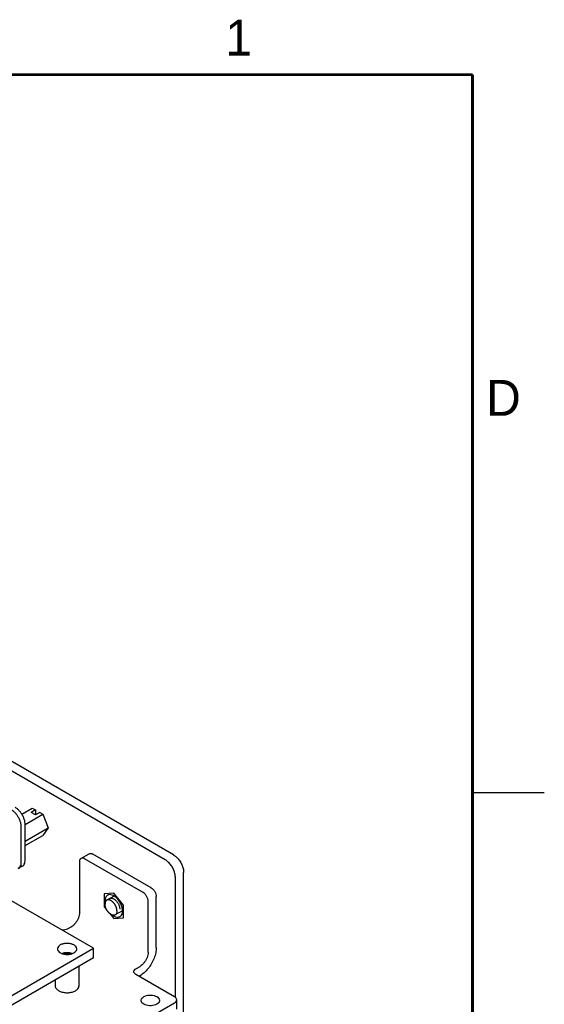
# Model space of a CAD drawing. Header units: inches. Extents: x 0 to 34, y 0 to 22.
# Tile 32 of 32: x 30.3 to 34, y 15 to 21.9. Entities that reach past the tile are written whole.
import ezdxf

# ---------------------------------------------------------------- set-up
doc = ezdxf.new("R2010")
doc.units = ezdxf.units.IN
doc.header["$LTSCALE"] = 1.87
doc.header["$MEASUREMENT"] = 0
doc.layers.get('0').update_dxf_attribs({"linetype": 'CONTINUOUS'})
doc.styles.get("Standard").update_dxf_attribs({"font": 'txt', "width": 0.8})

msp = doc.modelspace()

# ---------------------------------------------------------------- linework, layer by layer
at = {"color": 7, "linetype": 'CONTINUOUS'}
for p, q in [((31.3593, 16.0315), (25.3489, 19.5019)), ((31.4173, 16.065), (25.4069, 19.5353)), ((30.3607, 16.3483), (30.4337, 16.3905)), ((30.3843, 16.2771), (30.5072, 16.3481)), ((30.4549, 16.3783), (30.4249, 16.3609)), ((30.456, 16.343), (30.4249, 16.3609)), ((30.4337, 16.3905), (30.4549, 16.3783)), ((30.4549, 16.3504), (30.449, 16.347)), ((30.4549, 16.3783), (30.4549, 16.3504)), ((30.4549, 16.3482), (30.4598, 16.351)), ((30.4549, 16.3436), (30.4549, 16.3482)), ((30.486, 16.3603), (30.456, 16.343)), ((30.486, 16.3603), (30.5072, 16.3481)), ((30.5072, 16.3481), (30.544, 16.2534)), ((30.357, 16.0155), (30.357, 16.258)), ((30.3846, 16.0315), (30.3846, 16.2739)), ((30.3846, 16.1613), (30.544, 16.2534)), ((30.3846, 16.1303), (30.5072, 16.2011)), ((30.544, 16.2534), (30.5072, 16.2011)), ((30.7729, 16.0407), (30.8294, 16.0734)), ((31.2617, 15.8357), (30.8544, 16.0709)), ((30.3638, 15.9857), (30.3363, 15.9698)), ((31.488, 14.7015), (31.488, 15.9425)), ((31.43, 15.0717), (31.43, 15.909)), ((30.8594, 15.4148), (30.1576, 15.82)), ((30.9982, 15.7761), (30.9523, 15.7496)), ((31.2971, 15.4193), (31.2971, 15.7745)), ((31.0616, 15.6763), (31.0113, 15.6473)), ((26.9349, 13.1488), (30.8594, 15.4148)), ((30.8594, 15.3494), (30.8594, 15.4148)), ((27.1197, 13.1902), (30.8594, 15.3494)), ((30.7589, 15.2914), (30.7589, 15.1531)), ((30.5936, 15.196), (30.5936, 15.1532)), ((31.1839, 15.2233), (31.1769, 15.2193)), ((31.4397, 14.9902), (31.4397, 15.0555))]:
    msp.add_line(p, q, dxfattribs=at)
at = {"color": 2, "linetype": 'CONTINUOUS'}
msp.add_line((33.5, 16.5), (34, 16.5), dxfattribs=at)
at = {"color": 3, "linetype": 'CONTINUOUS'}
for p, q in [((30.7625, 16.0178), (30.7625, 15.6626)), ((31.2052, 15.803), (30.7979, 16.0382)), ((31.2405, 15.3866), (31.2405, 15.7418)), ((30.7059, 15.5647), (30.6777, 15.5483)), ((31.1557, 15.2723), (31.1839, 15.2887)), ((31.4251, 15.076), (31.1557, 15.2315)), ((27.437, 12.7325), (31.4251, 15.0351))]:
    msp.add_line(p, q, dxfattribs=at)
at = {"color": 6, "linetype": 'CONTINUOUS'}
for p, q in [((31.0015, 15.7991), (30.9347, 15.7932)), ((30.9347, 15.7932), (30.9347, 15.7041)), ((31.0683, 15.716), (31.0015, 15.7991)), ((31.0015, 15.7583), (31.0015, 15.7583)), ((31.0683, 15.6269), (31.0683, 15.716)), ((30.9347, 15.7041), (30.9508, 15.684)), ((30.973, 15.6564), (31.0015, 15.621)), ((31.0015, 15.621), (31.0683, 15.6269))]:
    msp.add_line(p, q, dxfattribs=at)
at = {"color": 7, "linetype": 'CONTINUOUS', "const_width": 0.02}
for points in [[(33.5, 21.5), (0.5, 21.5)], [(33.5, 0.5), (33.5, 21.5)]]:
    msp.add_lwpolyline(points, dxfattribs=at)
at = {"color": 7, "linetype": 'CONTINUOUS'}
for points, knots in [([(30.3846, 16.2739), (30.3846, 16.2804), (30.3832, 16.2938), (30.3779, 16.3139), (30.3695, 16.3341), (30.3584, 16.3533), (30.3451, 16.3707), (30.3304, 16.3853), (30.3194, 16.3932), (30.3138, 16.3964)], [0, 0, 0, 0, 0.131235, 0.27382, 0.423756, 0.576232, 0.726171, 0.868759, 1, 1, 1, 1]), ([(30.357, 16.258), (30.357, 16.2645), (30.3556, 16.2779), (30.3503, 16.298), (30.3419, 16.3182), (30.3308, 16.3374), (30.3176, 16.3548), (30.3028, 16.3694), (30.2918, 16.3773), (30.2863, 16.3805)], [0, 0, 0, 0, 0.131235, 0.27382, 0.423756, 0.576232, 0.726171, 0.868759, 1, 1, 1, 1]), ([(30.8294, 16.0734), (30.8328, 16.0753), (30.842, 16.0767), (30.8503, 16.0733), (30.8544, 16.0709)], [0, 0, 0, 0, 0.449272, 1, 1, 1, 1]), ([(31.4173, 16.065), (31.4252, 16.0604), (31.4405, 16.0484), (31.4598, 16.0257), (31.4752, 15.999), (31.4853, 15.9709), (31.488, 15.9517), (31.488, 15.9425)], [0, 0, 0, 0, 0.187066, 0.393394, 0.606618, 0.812941, 1, 1, 1, 1]), ([(30.3363, 15.9698), (30.3381, 15.9709), (30.3436, 15.9748), (30.3509, 15.9843), (30.356, 15.9989), (30.357, 16.0098), (30.357, 16.0155)], [0, 0, 0, 0, 0.123264, 0.38182, 0.671181, 1, 1, 1, 1]), ([(30.3638, 15.9857), (30.3657, 15.9868), (30.3712, 15.9907), (30.3785, 16.0002), (30.3836, 16.0149), (30.3846, 16.0257), (30.3846, 16.0315)], [0, 0, 0, 0, 0.123264, 0.38182, 0.671181, 1, 1, 1, 1]), ([(31.43, 15.909), (31.43, 15.9182), (31.4273, 15.9375), (31.4172, 15.9655), (31.4018, 15.9922), (31.3825, 16.0149), (31.3672, 16.0269), (31.3593, 16.0315)], [0, 0, 0, 0, 0.187059, 0.393382, 0.606606, 0.812934, 1, 1, 1, 1]), ([(31.2617, 15.8357), (31.2667, 15.8328), (31.2762, 15.8248), (31.2873, 15.8097), (31.2949, 15.7925), (31.2971, 15.7803), (31.2971, 15.7745)], [0, 0, 0, 0, 0.237222, 0.500006, 0.762787, 1, 1, 1, 1]), ([(30.9523, 15.7496), (30.9519, 15.7493), (30.9507, 15.7486), (30.9488, 15.7471), (30.9468, 15.745), (30.945, 15.7426), (30.9435, 15.7399), (30.9422, 15.7369), (30.9413, 15.7336), (30.9406, 15.7301), (30.9401, 15.7264), (30.9401, 15.7238), (30.9401, 15.7225)], [0, 0, 0, 0, 0.045316, 0.136669, 0.229831, 0.325879, 0.425724, 0.530079, 0.639455, 0.754167, 0.874355, 1, 1, 1, 1]), ([(31.0113, 15.6473), (31.0109, 15.6471), (31.0097, 15.6464), (31.0075, 15.6455), (31.0046, 15.6448), (31.0017, 15.6445), (30.9985, 15.6445), (30.9953, 15.645), (30.992, 15.6457), (30.9886, 15.6469), (30.9852, 15.6484), (30.9817, 15.6502), (30.9783, 15.6524), (30.9749, 15.6548), (30.9715, 15.6576), (30.9682, 15.6607), (30.965, 15.664), (30.9619, 15.6675), (30.9589, 15.6712), (30.9561, 15.6752), (30.9535, 15.6793), (30.9511, 15.6835), (30.9488, 15.6878), (30.9468, 15.6922), (30.9451, 15.6967), (30.9435, 15.7011), (30.9423, 15.7055), (30.9413, 15.7099), (30.9406, 15.7142), (30.9402, 15.7184), (30.9401, 15.7212), (30.9401, 15.7225)], [0, 0, 0, 0, 0.011968, 0.03604, 0.060589, 0.085898, 0.112208, 0.139707, 0.168529, 0.198757, 0.230428, 0.263536, 0.298041, 0.33387, 0.370925, 0.409083, 0.448206, 0.488137, 0.52871, 0.569747, 0.611066, 0.652479, 0.693797, 0.734834, 0.775407, 0.815337, 0.854459, 0.892616, 0.929669, 0.965497, 1, 1, 1, 1]), ([(31.0236, 15.6743), (31.0236, 15.6757), (31.0235, 15.6784), (31.023, 15.6826), (31.0223, 15.6869), (31.0213, 15.6913), (31.0201, 15.6958), (31.0186, 15.7002), (31.0168, 15.7047), (31.0148, 15.709), (31.0126, 15.7134), (31.0101, 15.7176), (31.0075, 15.7217), (31.0047, 15.7256), (31.0017, 15.7294), (30.9986, 15.7329), (30.9954, 15.7362), (30.9921, 15.7393), (30.9888, 15.742), (30.9853, 15.7445), (30.9819, 15.7467), (30.9784, 15.7485), (30.975, 15.75), (30.9716, 15.7511), (30.9683, 15.7519), (30.9651, 15.7523), (30.962, 15.7524), (30.959, 15.7521), (30.9562, 15.7514), (30.9539, 15.7505), (30.9527, 15.7498), (30.9523, 15.7496)], [0, 0, 0, 0, 0.034503, 0.070331, 0.107384, 0.145541, 0.184663, 0.224593, 0.265166, 0.306203, 0.347521, 0.388934, 0.430253, 0.47129, 0.511863, 0.551794, 0.590917, 0.629075, 0.66613, 0.701959, 0.736464, 0.769572, 0.801243, 0.831471, 0.860293, 0.887792, 0.914102, 0.939411, 0.96396, 0.988032, 1, 1, 1, 1]), ([(31.0236, 15.6743), (31.0236, 15.673), (31.0235, 15.6705), (31.0231, 15.6668), (31.0224, 15.6633), (31.0214, 15.66), (31.0201, 15.657), (31.0186, 15.6543), (31.0168, 15.6519), (31.0148, 15.6498), (31.013, 15.6483), (31.0117, 15.6475), (31.0113, 15.6473)], [0, 0, 0, 0, 0.125645, 0.245833, 0.360545, 0.469921, 0.574276, 0.674121, 0.770169, 0.863331, 0.954684, 1, 1, 1, 1]), ([(30.6289, 15.4376), (30.6239, 15.4347), (30.6153, 15.4282), (30.6096, 15.4174), (30.6093, 15.4114), (30.6093, 15.4103)], [0, 0, 0, 0, 0.495159, 0.904673, 1, 1, 1, 1]), ([(30.7432, 15.4103), (30.7432, 15.4137), (30.7411, 15.4225), (30.7308, 15.434), (30.7141, 15.4431), (30.6932, 15.4485), (30.6705, 15.4496), (30.6485, 15.4463), (30.6348, 15.4411), (30.6289, 15.4376)], [0, 0, 0, 0, 0.076619, 0.194114, 0.336741, 0.500691, 0.674927, 0.84566, 1, 1, 1, 1]), ([(30.6093, 15.4103), (30.6093, 15.4069), (30.6113, 15.3981), (30.6217, 15.3865), (30.6384, 15.3774), (30.6592, 15.3721), (30.682, 15.371), (30.704, 15.3742), (30.7177, 15.3795), (30.7236, 15.3829)], [0, 0, 0, 0, 0.076619, 0.194114, 0.336741, 0.500691, 0.674927, 0.84566, 1, 1, 1, 1]), ([(30.7109, 15.3781), (30.7052, 15.38), (30.6919, 15.3832), (30.6705, 15.3843), (30.6531, 15.3817), (30.6437, 15.3788), (30.6416, 15.3781)], [0, 0, 0, 0, 0.25263, 0.582559, 0.905858, 1, 1, 1, 1]), ([(30.6498, 15.3755), (30.6512, 15.3758), (30.6554, 15.377), (30.6628, 15.3783), (30.6723, 15.3791), (30.682, 15.3791), (30.6919, 15.378), (30.6991, 15.3765), (30.703, 15.3754), (30.7036, 15.3752)], [0, 0, 0, 0, 0.077153, 0.241394, 0.415824, 0.597121, 0.778048, 0.962933, 1, 1, 1, 1]), ([(30.7236, 15.3829), (30.7286, 15.3858), (30.7372, 15.3923), (30.7428, 15.4032), (30.7432, 15.4091), (30.7432, 15.4103)], [0, 0, 0, 0, 0.495159, 0.904673, 1, 1, 1, 1]), ([(31.2971, 15.4193), (31.2971, 15.4072), (31.2941, 15.3819), (31.2827, 15.3443), (31.2648, 15.3073), (31.2417, 15.2733), (31.2148, 15.2446), (31.1944, 15.2294), (31.1839, 15.2233)], [0, 0, 0, 0, 0.154288, 0.323195, 0.499994, 0.676794, 0.845706, 1, 1, 1, 1])]:
    msp.add_open_spline(points, degree=3, knots=knots, dxfattribs=at)
for points in [[(30.4549, 16.3482), (30.4535, 16.3483), (30.452, 16.3483), (30.4506, 16.3482)], [(30.4553, 16.3525), (30.4578, 16.3521), (30.4604, 16.3514), (30.4628, 16.3505)], [(30.4628, 16.3505), (30.4639, 16.3501), (30.465, 16.3496), (30.4661, 16.3491)]]:
    msp.add_open_spline(points, degree=3, dxfattribs=at)
at = {"color": 3, "linetype": 'CONTINUOUS'}
for points, knots in [([(30.7729, 16.0407), (30.7695, 16.0387), (30.7637, 16.0315), (30.7625, 16.0226), (30.7625, 16.0178)], [0, 0, 0, 0, 0.44922, 1, 1, 1, 1]), ([(30.7979, 16.0382), (30.7937, 16.0406), (30.7855, 16.044), (30.7762, 16.0426), (30.7729, 16.0407)], [0, 0, 0, 0, 0.550728, 1, 1, 1, 1]), ([(30.9585, 15.7845), (30.9572, 15.7838), (30.9509, 15.7796), (30.9436, 15.7681), (30.9413, 15.7567), (30.9409, 15.7514)], [0, 0, 0, 0, 0.11061, 0.586037, 1, 1, 1, 1]), ([(31.0144, 15.7712), (31.0136, 15.7719), (31.0065, 15.7776), (30.9929, 15.786), (30.9734, 15.79), (30.9623, 15.7867), (30.9585, 15.7845)], [0, 0, 0, 0, 0.049402, 0.452023, 0.783689, 1, 1, 1, 1]), ([(31.2405, 15.7418), (31.2405, 15.7476), (31.2383, 15.7598), (31.2308, 15.777), (31.2197, 15.7922), (31.2102, 15.8002), (31.2052, 15.803)], [0, 0, 0, 0, 0.237213, 0.499994, 0.762778, 1, 1, 1, 1]), ([(31.0623, 15.6749), (31.0623, 15.6837), (31.0594, 15.7023), (31.0489, 15.7289), (31.0336, 15.7526), (31.0209, 15.7659), (31.0144, 15.7712)], [0, 0, 0, 0, 0.238999, 0.503391, 0.773209, 1, 1, 1, 1]), ([(30.7625, 15.6626), (30.7625, 15.6566), (30.761, 15.6439), (30.7553, 15.6251), (30.7464, 15.6066), (30.7348, 15.5897), (30.7214, 15.5753), (30.7112, 15.5677), (30.7059, 15.5647)], [0, 0, 0, 0, 0.154288, 0.323195, 0.499994, 0.676794, 0.845706, 1, 1, 1, 1]), ([(31.0058, 15.6375), (31.0078, 15.6365), (31.0161, 15.6329), (31.0296, 15.6301), (31.0407, 15.6334), (31.0445, 15.6356)], [0, 0, 0, 0, 0.170683, 0.672632, 1, 1, 1, 1]), ([(31.0445, 15.6356), (31.0458, 15.6363), (31.0521, 15.6406), (31.0606, 15.6538), (31.0623, 15.6675), (31.0623, 15.6749)], [0, 0, 0, 0, 0.095278, 0.504806, 1, 1, 1, 1]), ([(30.6777, 15.5483), (30.6726, 15.5454), (30.6611, 15.5412), (30.649, 15.5399), (30.6426, 15.5399)], [0, 0, 0, 0, 0.478837, 1, 1, 1, 1]), ([(31.2405, 15.3866), (31.2405, 15.3806), (31.239, 15.3679), (31.2333, 15.3491), (31.2244, 15.3306), (31.2128, 15.3137), (31.1994, 15.2993), (31.1892, 15.2917), (31.1839, 15.2887)], [0, 0, 0, 0, 0.154288, 0.323195, 0.499994, 0.676794, 0.845706, 1, 1, 1, 1]), ([(31.141, 15.2519), (31.141, 15.2558), (31.1444, 15.2645), (31.1515, 15.2699), (31.1557, 15.2723)], [0, 0, 0, 0, 0.449257, 1, 1, 1, 1]), ([(31.1557, 15.2315), (31.1515, 15.2339), (31.1444, 15.2393), (31.141, 15.248), (31.141, 15.2519)], [0, 0, 0, 0, 0.550743, 1, 1, 1, 1]), ([(30.5956, 15.1418), (30.5958, 15.1414), (30.5985, 15.1351), (30.6086, 15.1237), (30.6294, 15.1125), (30.6552, 15.1058), (30.6833, 15.1044), (30.7107, 15.1085), (30.7276, 15.115), (30.7349, 15.1192)], [0, 0, 0, 0, 0.007313, 0.133627, 0.286959, 0.463214, 0.650528, 0.834076, 1, 1, 1, 1]), ([(30.7349, 15.1192), (30.7411, 15.1228), (30.7513, 15.1305), (30.7575, 15.142), (30.7586, 15.1472)], [0, 0, 0, 0, 0.573111, 1, 1, 1, 1]), ([(30.7586, 15.1472), (30.7587, 15.1478), (30.7591, 15.1497), (30.7592, 15.1517), (30.7592, 15.1531)], [0, 0, 0, 0, 0.299141, 1, 1, 1, 1]), ([(31.1911, 15.0514), (31.1912, 15.0547), (31.1931, 15.0632), (31.203, 15.0742), (31.2191, 15.0829), (31.2391, 15.0881), (31.2608, 15.0891), (31.282, 15.086), (31.2951, 15.081), (31.3008, 15.0777)], [0, 0, 0, 0, 0.076619, 0.194114, 0.336741, 0.500691, 0.674927, 0.84566, 1, 1, 1, 1]), ([(31.2099, 15.0252), (31.2051, 15.028), (31.1969, 15.0342), (31.1915, 15.0447), (31.1911, 15.0504), (31.1911, 15.0514)], [0, 0, 0, 0, 0.495159, 0.904673, 1, 1, 1, 1]), ([(31.3196, 15.0515), (31.3195, 15.0482), (31.3176, 15.0398), (31.3077, 15.0287), (31.2917, 15.02), (31.2717, 15.0148), (31.2499, 15.0138), (31.2287, 15.0169), (31.2156, 15.0219), (31.2099, 15.0252)], [0, 0, 0, 0, 0.076619, 0.194114, 0.336741, 0.500691, 0.674927, 0.84566, 1, 1, 1, 1]), ([(31.3008, 15.0777), (31.3056, 15.0749), (31.3138, 15.0687), (31.3192, 15.0582), (31.3196, 15.0526), (31.3196, 15.0515)], [0, 0, 0, 0, 0.495159, 0.904673, 1, 1, 1, 1]), ([(31.4397, 15.0555), (31.4397, 15.0594), (31.4363, 15.0681), (31.4292, 15.0736), (31.4251, 15.076)], [0, 0, 0, 0, 0.449257, 1, 1, 1, 1]), ([(31.4251, 15.0351), (31.4292, 15.0375), (31.4363, 15.043), (31.4397, 15.0516), (31.4397, 15.0555)], [0, 0, 0, 0, 0.550743, 1, 1, 1, 1])]:
    msp.add_open_spline(points, degree=3, knots=knots, dxfattribs=at)
for points in [[(30.9409, 15.7514), (30.9408, 15.7493), (30.9407, 15.7473), (30.9407, 15.7452)], [(30.9407, 15.7452), (30.9407, 15.742), (30.9409, 15.7389), (30.9412, 15.7357)], [(30.9935, 15.6451), (30.9974, 15.6422), (31.0015, 15.6397), (31.0058, 15.6375)], [(30.5936, 15.1573), (30.5934, 15.1559), (30.5933, 15.1545), (30.5933, 15.1532)], [(30.5933, 15.1532), (30.5933, 15.1527), (30.5933, 15.1522), (30.5933, 15.1518)], [(30.5933, 15.1518), (30.5934, 15.15), (30.5937, 15.1483), (30.5941, 15.1466)], [(30.5941, 15.1466), (30.5945, 15.1449), (30.595, 15.1433), (30.5956, 15.1418)], [(30.7592, 15.1531), (30.7592, 15.1535), (30.7592, 15.154), (30.7592, 15.1545)]]:
    msp.add_open_spline(points, degree=3, dxfattribs=at)
at = {"color": 6, "linetype": 'CONTINUOUS'}
for points, knots in [([(30.9704, 15.7602), (30.9707, 15.7604), (30.9726, 15.7617), (30.9764, 15.7634), (30.9823, 15.7642), (30.9887, 15.7636), (30.9952, 15.7616), (30.9995, 15.7595), (31.0015, 15.7583)], [0, 0, 0, 0, 0.039586, 0.203581, 0.377709, 0.572973, 0.784007, 1, 1, 1, 1]), ([(31.0015, 15.7583), (31.0037, 15.757), (31.0081, 15.7541), (31.0144, 15.7487), (31.0204, 15.7424), (31.026, 15.7353), (31.031, 15.7274), (31.0354, 15.719), (31.0389, 15.7104), (31.0414, 15.7018), (31.0429, 15.6937), (31.0433, 15.6884), (31.0433, 15.6859)], [0, 0, 0, 0, 0.087286, 0.183002, 0.284897, 0.387213, 0.495822, 0.606761, 0.71509, 0.816767, 0.915747, 1, 1, 1, 1])]:
    msp.add_open_spline(points, degree=3, knots=knots, dxfattribs=at)

# ---------------------------------------------------------------- texts
at = {"color": 2, "linetype": 'CONTINUOUS'}
for s, p in [('1', (31.7781, 21.6326)), ('D', (33.5947, 19.1236))]:
    msp.add_text(s, height=0.25, dxfattribs=at).set_placement(p)

doc.saveas('drawing.dxf')
